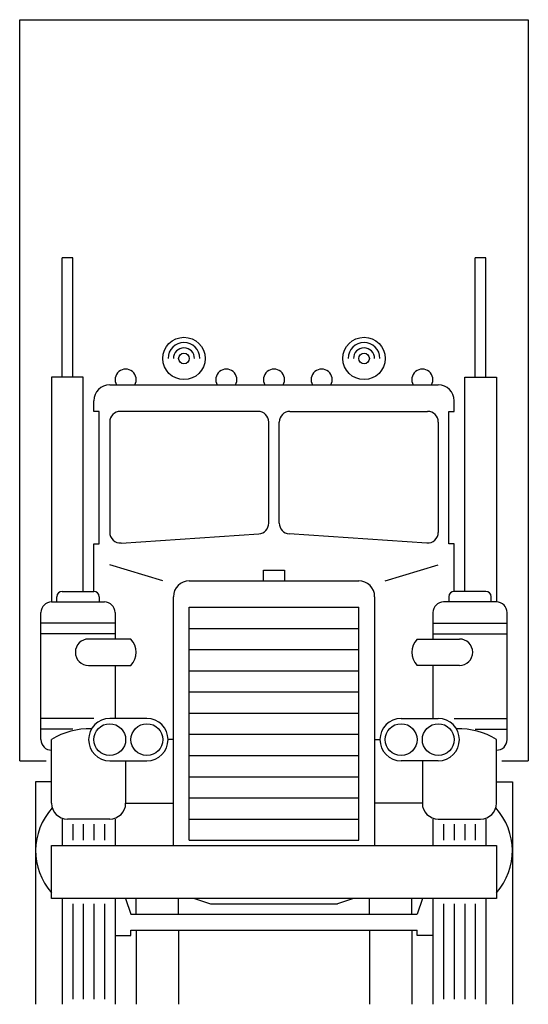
# Model space of a CAD drawing. Header units: millimetres. Extents: x 324.35 to 326.79, y 235.98 to 240.71.
import ezdxf

# ---------------------------------------------------------------- set-up
doc = ezdxf.new("R2010")
doc.units = ezdxf.units.MM
doc.layers.add('AUTO', color=7, linetype='Continuous')

# ---------------------------------------------------------------- blocks, each defined once
blk = doc.blocks.new('02FTRK01')
for p, q in [((0, 186), (96, 186)), ((0, 46), (0, 186)), ((96, 186), (96, 46)), ((8, 118.5), (8, 141)), ((10, 141), (8, 141)), ((10, 118.5), (10, 141)), ((86, 118.5), (86, 141)), ((88, 141), (86, 141)), ((88, 118.5), (88, 141)), ((12, 118.5), (6, 118.5)), ((6, 118.5), (6, 76)), ((12, 78), (12, 118.5)), ((84, 118.5), (90, 118.5)), ((84, 78), (84, 118.5)), ((90, 118.5), (90, 76)), ((17, 117), (79, 117)), ((14, 112), (14, 114)), ((82, 112), (82, 114)), ((15, 112), (14, 112)), ((15, 87), (15, 112)), ((45, 112), (19, 112)), ((51, 112), (77, 112)), ((81, 87), (81, 112)), ((81, 112), (82, 112)), ((17, 110), (17, 89.14)), ((47, 90.87), (47, 110)), ((49, 90.87), (49, 110)), ((79, 110), (79, 89.14)), ((19.13, 87.14), (45.13, 88.88)), ((76.87, 87.14), (50.87, 88.88)), ((14, 78), (14, 87)), ((14, 87), (15, 87)), ((82, 87), (81, 87)), ((82, 78), (82, 87)), ((32, 80), (64, 80)), ((7, 76), (7, 77)), ((8, 78), (14, 78)), ((15, 77), (15, 76)), ((29, 30), (29, 77)), ((67, 77), (67, 30)), ((81, 77), (81, 76)), ((88, 78), (82, 78)), ((89, 76), (89, 77)), ((6, 76), (16, 76)), ((32, 31), (32, 75)), ((32, 75), (64, 75)), ((64, 31), (64, 75)), ((90, 76), (80, 76)), ((4, 50), (4, 74)), ((18, 74), (18, 69)), ((78, 74), (78, 69)), ((92, 50), (92, 74)), ((21, 69), (13, 69)), ((75, 69), (83, 69)), ((13, 64), (21, 64)), ((18, 64), (18, 54)), ((83, 64), (75, 64)), ((78, 64), (78, 54)), ((24, 54), (17, 54)), ((72, 54), (79, 54)), ((6, 38), (6, 50)), ((90, 38), (90, 50)), ((0, 46), (5, 46)), ((17, 46), (24, 46)), ((20, 46), (20, 38)), ((79, 46), (72, 46)), ((76, 46), (76, 38)), ((91, 46), (96, 46)), ((3, 42), (3, 0)), ((93, 42), (93, 0)), ((8, 35), (8, 30)), ((17, 35), (9, 35)), ((18, 35), (18, 30)), ((78, 35), (78, 30)), ((79, 35), (87, 35)), ((88, 35), (88, 30)), ((6, 30), (90, 30)), ((6, 20), (6, 30)), ((90, 30), (90, 20)), ((90, 20), (6, 20)), ((8, 20), (8, 0)), ((18, 20), (18, 0)), ((78, 20), (78, 0)), ((88, 20), (88, 0)), ((21, 14), (75, 14)), ((21, 13), (21, 14)), ((30, 14), (30, 0)), ((66, 14), (66, 0)), ((75, 13), (75, 14)), ((18, 13), (21, 13)), ((78, 13), (75, 13))]:
    blk.add_line(p, q)
for centre in [(17, 50), (24, 50), (72, 50), (79, 50)]:
    blk.add_circle(centre, 3)
for centre, radius, start, end in [((17, 114), 3, 90, 180), ((79, 114), 3, 0, 90), ((19, 110), 2, 90, 180), ((45, 110), 2, 0, 90), ((51, 110), 2, 90, 180), ((77, 110), 2, 0, 90), ((45, 90.87), 2, 273.8141, 0), ((51, 90.87), 2, 180, 266.1859), ((19, 89.14), 2, 180, 273.8141), ((77, 89.14), 2, 266.1859, 0), ((32, 77), 3, 90, 180), ((64, 77), 3, 0, 90), ((8, 77), 1, 90, 180), ((14, 77), 1, 0, 90), ((82, 77), 1, 90, 180), ((88, 77), 1, 0, 90), ((6, 74), 2, 90, 180), ((16, 74), 2, 0, 90), ((80, 74), 2, 90, 180), ((90, 74), 2, 0, 90), ((13, 66.5), 2.5, 90, 270), ((18.38, 66.5), 3.62, 316.3972, 43.6028), ((77.62, 66.5), 3.62, 136.3972, 223.6028), ((83, 66.5), 2.5, 270, 90), ((17, 50), 4, 90, 270), ((24, 50), 4, 270, 90), ((72, 50), 4, 90, 270), ((79, 50), 4, 270, 90), ((13, 39), 13.04, 87.5759, 122.4712), ((83, 39), 13.04, 57.5288, 92.4241), ((6, 50), 2, 180, 270), ((90, 50), 2, 270, 0), ((9, 38), 3, 180, 270), ((17, 38), 3, 270, 0), ((79, 38), 3, 180, 270), ((87, 38), 3, 270, 0)]:
    blk.add_arc(centre, radius, start, end)
at = {"layer": 'AUTO'}
for p, q in [((27, 80), (17, 83)), ((46, 82), (50, 82)), ((46, 80), (46, 82)), ((50, 82), (50, 80)), ((69, 80), (79, 83)), ((18, 72), (4, 72)), ((32, 71), (64, 71)), ((78, 72), (92, 72)), ((18, 70), (4, 70)), ((78, 70), (92, 70)), ((32, 67), (64, 67)), ((32, 63), (64, 63)), ((32, 59), (64, 59)), ((14, 54), (4, 54)), ((32, 55), (64, 55)), ((82, 54), (92, 54)), ((10, 52), (4, 52)), ((32, 51), (64, 51)), ((86, 52), (92, 52)), ((29, 50), (28, 50)), ((67, 50), (68, 50)), ((32, 47), (64, 47)), ((32, 43), (64, 43)), ((6, 42), (3, 42)), ((90, 42), (93, 42)), ((20, 38), (29, 38)), ((32, 39), (64, 39)), ((76, 38), (67, 38)), ((10, 34), (10, 31)), ((12, 34), (12, 31)), ((14, 34), (14, 31)), ((16, 34), (16, 31)), ((32, 35), (64, 35)), ((80, 34), (80, 31)), ((82, 34), (82, 31)), ((84, 34), (84, 31)), ((86, 34), (86, 31)), ((32, 31), (64, 31)), ((10, 19), (10, 1)), ((12, 19), (12, 1)), ((14, 19), (14, 1)), ((16, 19), (16, 1)), ((20, 20), (21, 17)), ((22, 17), (22, 20)), ((30, 17), (30, 20)), ((33, 20), (36, 19)), ((36, 19), (60, 19)), ((63, 20), (60, 19)), ((66, 17), (66, 20)), ((74, 17), (74, 20)), ((76, 20), (75, 17)), ((80, 19), (80, 1)), ((82, 19), (82, 1)), ((84, 19), (84, 1)), ((86, 19), (86, 1)), ((21, 17), (75, 17)), ((22, 14), (22, 0)), ((74, 14), (74, 0))]:
    blk.add_line(p, q, dxfattribs=at)
for centre, radius in [((31, 122), 4), ((65, 122), 4), ((31, 122), 1), ((65, 122), 1)]:
    blk.add_circle(centre, radius, dxfattribs=at)
for centre, radius, start, end in [((31, 122), 3, 0, 180), ((65, 122), 3, 0, 180), ((31, 122), 2, 0, 180), ((65, 122), 2, 0, 180), ((20, 118), 2, 330, 210), ((39, 118), 2, 330, 210), ((48, 118), 2, 330, 210), ((57, 118), 2, 330, 210), ((76, 118), 2, 330, 210), ((15, 29), 12, 137.588, 221.4096), ((81, 29), 12, 318.5904, 42.412)]:
    blk.add_arc(centre, radius, start, end, dxfattribs=at)

msp = doc.modelspace()

# ---------------------------------------------------------------- block references
at = {"xscale": 0.02539999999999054, "yscale": 0.02539999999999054, "zscale": 0.0254}
msp.add_blockref('02FTRK01', (324.3467, 235.9845), dxfattribs=at)

doc.saveas('drawing.dxf')
